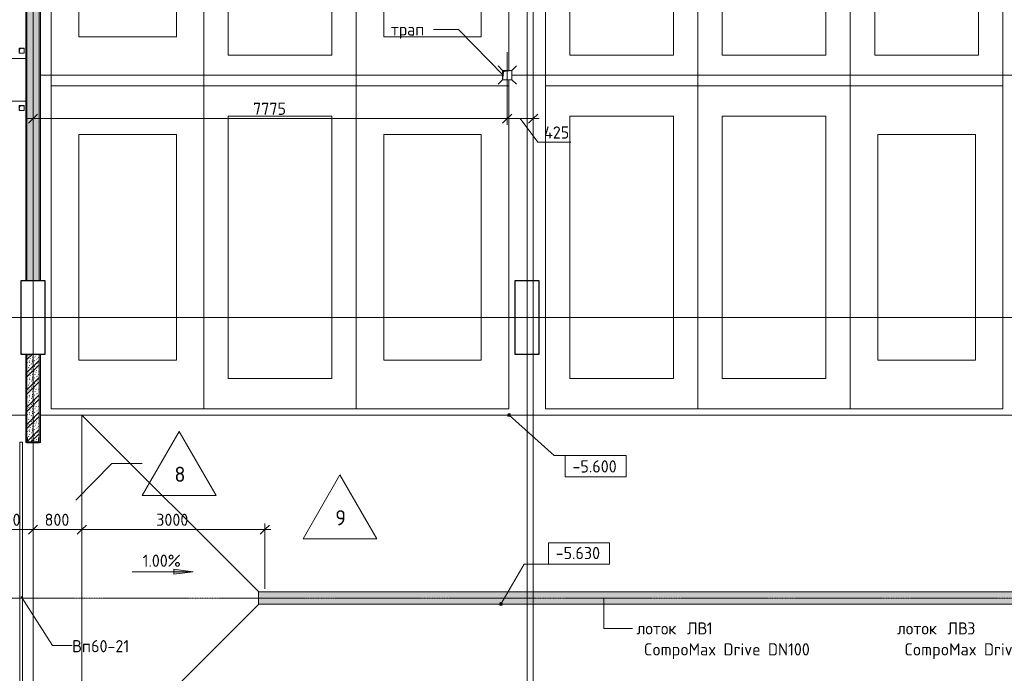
# Model space of a CAD drawing. Header units: millimetres. Extents: x 25420 to 100191, y -10965 to 131188.
# Tile 19 of 53: x 56681 to 72825, y 59965 to 70684. Entities that reach past the tile are written whole.
import ezdxf

# ---------------------------------------------------------------- set-up
doc = ezdxf.new("R2010")
doc.units = ezdxf.units.MM
for name, pattern in [('3_ Штрих_ 1 х 1 мм', [2, 1, -1]), ('4_ Штрихпунктир_ 10 х 2 мм', [14, 10, -2, 0, -2]), ('4_ Штрихпунктир_ 5 х 2 мм', [9, 5, -2, 0, -2])]:
    doc.linetypes.add(name, pattern=pattern)
for name, color, linetype, lineweight in [('A-ANNO-DIMS', 7, 'Continuous', 5), ('A-ANNO-DIMS-100', 7, 'Continuous', 5), ('A-DETL', 7, 'Continuous', 25), ('A-DETL-GENF', 7, 'Continuous', 13), ('A-DOOR', 7, 'Continuous', 13), ('A-DOOR-IDEN', 7, 'Continuous', 5), ('A-FLOR', 7, 'Continuous', 13), ('A-FLOR-IDEN', 7, 'Continuous', 5), ('A-WALL', 7, 'Continuous', 13), ('A-WALL-PATT', 7, 'Continuous', 13), ('C-PRKG', 7, 'Continuous', 13), ('G-ANNO-DIMS', 7, 'Continuous', 5), ('G-ANNO-TEXT', 7, 'Continuous', 5), ('I-WALL', 7, 'Continuous', 13), ('M-EQPM', 7, 'Continuous', 13), ('P-SANR-FIXT', 7, 'Continuous', 13), ('S-COLS', 7, 'Continuous', 25), ('S-GRID', 7, 'Continuous', 5)]:
    doc.layers.add(name, color=color, linetype=linetype, lineweight=lineweight)
doc.styles.add('GOST Common_2', font='GOST_Common.ttf', dxfattribs={"height": 250})
doc.styles.add('GOST Common_3', font='GOST_Common.ttf', dxfattribs={"height": 200})
doc.dimstyles.new('2_мм', dxfattribs={"dimscale": 304.8, "dimtxt": 201.142999, "dimasz": 0.492126, "dimexe": 0.328084, "dimexo": 0.492126, "dimgap": 0, "dimtad": 1, "dimdec": 0, "dimdsep": 46, "dimtxsty": 'GOST Common_3', "dimblk1": 'OBLIQUE', "dimblk2": 'OBLIQUE', "dimsah": 1, "dimcen": 0.09, "dimdle": 0.328084, "dimadec": 5, "dimazin": 2, "dimtfac": 1, "dimtdec": 4, "dimtix": 1, "dimtmove": 0, "dimatfit": 3, "dimfxl": 1, "dimtvp": 1, "dimtolj": 1, "dimtzin": 0, "dimarcsym": 2})
doc.dimstyles.new('2_мм_1', dxfattribs={"dimscale": 304.8, "dimtxt": 201.142999, "dimasz": 0.492126, "dimexe": 0.328084, "dimexo": 0.492126, "dimgap": 0, "dimtad": 1, "dimdec": 0, "dimdsep": 46, "dimtxsty": 'GOST Common_3', "dimblk1": 'OBLIQUE', "dimblk2": 'OBLIQUE', "dimsah": 1, "dimcen": 0.09, "dimdle": 0.328084, "dimadec": 5, "dimazin": 2, "dimtfac": 1, "dimtdec": 4, "dimtix": 1, "dimtmove": 1, "dimatfit": 3, "dimfxl": 1, "dimtvp": 1, "dimtolj": 1, "dimtzin": 0, "dimarcsym": 2})
pattern_1 = [(0, (0, 0), (203.2, 50.8), [3.353, -149.047, 3.353, -149.047, -812.8]), (0, (0, 0), (203.2, 50.8), [-304.8, 3.353, -301.447, 3.353, -149.047, -355.6]), (0, (0, 0), (203.2, 50.8), [-762, 3.353, -98.247, 3.353, -250.647]), (120, (76.2, 25.4), (-145.59409, 150.576362), [3.353, -149.047, 3.353, -149.047, -812.8]), (120, (76.2, 25.4), (-145.59409, 150.576362), [-304.8, 3.353, -301.447, 3.353, -149.047, -355.6]), (120, (76.2, 25.4), (-145.59409, 150.576362), [-762, 3.353, -98.247, 3.353, -250.647]), (240, (101.6, 127), (-57.60591, -201.376362), [3.353, -149.047, 3.353, -149.047, -812.8]), (240, (101.6, 127), (-57.60591, -201.376362), [-304.8, 3.353, -301.447, 3.353, -149.047, -355.6]), (240, (101.6, 127), (-57.60591, -201.376362), [-762, 3.353, -98.247, 3.353, -250.647])]
pattern_2 = [(135, (150.28, 188.64), (-282.8427, 3e-14), [5, -395]), (135, (174.9, 237.36), (-282.8427, 3e-14), [5, -395]), (135, (211.96, 236.53), (-282.8427, 3e-14), [5, -395]), (135, (114.96, 223.96), (-282.8427, 3e-14), [5, -395]), (135, (77.54, 223.96), (-282.8427, 3e-14), [5, -395]), (135, (57.44, 184.52), (-282.8427, 3e-14), [5, -395]), (135, (66.21, 142.9), (-282.8427, 3e-14), [5, -395]), (135, (107.33, 161), (-282.8427, 3e-14), [5, -395]), (135, (99.08, 130.94), (-282.8427, 3e-14), [5, -395]), (135, (22.6, 136.46), (-282.8427, 3e-14), [5, -395]), (135, (21.16, 168.08), (-282.8427, 3e-14), [5, -395]), (135, (46.13, 96.12), (-282.8427, 3e-14), [5, -395]), (135, (3.54, 74.6), (-282.8427, 3e-14), [5, -395]), (135, (40.3, 47.56), (-282.8427, 3e-14), [5, -395]), (135, (39.77, 18.47), (-282.8427, 3e-14), [5, -395]), (135, (76.94, 37.28), (-282.8427, 3e-14), [5, -395]), (135, (114.18, 62.4), (-282.8427, 3e-14), [5, -395]), (135, (139.87, 90.2), (-282.8427, 3e-14), [5, -395]), (135, (141.44, 15.82), (-282.8427, 3e-14), [5, -395]), (135, (188.69, 26.73), (-282.8427, 3e-14), [5, -395]), (135, (176.14, 51.36), (-282.8427, 3e-14), [5, -395]), (135, (177.03, 0), (-282.8427, 3e-14), [5, -395]), (135, (276.61, 8.22), (-282.8427, 3e-14), [5, -395]), (135, (271.19, 31.72), (-282.8427, 3e-14), [5, -395]), (135, (268.29, 119.65), (-282.8427, 3e-14), [5, -395]), (135, (237.92, 101.95), (-282.8427, 3e-14), [5, -395]), (135, (237.92, 158.27), (-282.8427, 3e-14), [5, -395]), (135, (260.4, 204.35), (-282.8427, 3e-14), [5, -395]), (135, (275.54, 235.4), (-282.8427, 3e-14), [5, -395]), (135, (117.62, 268.96), (-282.8427, 3e-14), [5, -395]), (135, (203.62, 273.83), (-282.8427, 3e-14), [5, -395]), (135, (47.24, 279.3), (-282.8427, 3e-14), [5, -395]), (135, (23.2, 266.16), (-282.8427, 3e-14), [5, -395]), (135, (42.78, 232.52), (-282.8427, 3e-14), [5, -395]), (135, (177.76, 90.57), (-282.8427, 3e-14), [5, -395]), (135, (181.12, 121.8), (-282.8427, 3e-14), [5, -395]), (135, (206.73, 172.06), (-282.8427, 3e-14), [5, -395]), (135, (143.14, 136.62), (-282.8427, 3e-14), [5, -395]), (135, (211.51, 131.86), (-282.8427, 3e-14), [5, -395]), (135, (81.47, 95.1), (-282.8427, 3e-14), [5, -395]), (135, (235.13, 60.46), (-282.8427, 3e-14), [5, -395]), (135, (242.24, 4.89), (-282.8427, 3e-14), [5, -395]), (45, (0, 106.07), (-282.8427, 0), []), (45, (106.07, 0), (-282.8427, 0), []), (45, (176.78, 0), (-282.8427, 0), []), (45, (0, 176.78), (-282.8427, 0), [])]

# ---------------------------------------------------------------- blocks, each defined once
blk = doc.blocks.new('Наметкина 10_РД_АР_П_Отделка_R21_rvt-1--01_Подвал_МП_часть Б')
at = {"layer": 'A-WALL-PATT', "lineweight": 5}
h = blk.add_hatch(dxfattribs=at)
h.set_pattern_fill('FP_6', color=256, style=0, pattern_type=2)
h.set_pattern_definition(pattern_1)
h.paths.add_polyline_path([(56800, 66400), (56800, 73400), (56780, 73400), (56780, 66400)])
h = blk.add_hatch(dxfattribs=at)
h.set_pattern_fill('FP_6', color=256, style=0, pattern_type=2)
h.set_pattern_definition(pattern_1)
h.paths.add_polyline_path([(57020, 66400), (57020, 73400), (57000, 73400), (57000, 66400)])
h = blk.add_hatch(dxfattribs=at)
h.set_pattern_fill('FP_6', color=256, style=0, pattern_type=2)
h.set_pattern_definition(pattern_1)
h.paths.add_polyline_path([(56780, 58200), (56800, 58200), (56799, 58500), (56780, 58500), (56780, 58295)])
h.paths.add_polyline_path([(56800, 63750), (56800, 65200), (56780, 65200), (56780, 63750)])
h = blk.add_hatch(dxfattribs=at)
h.set_pattern_fill('FP_6', color=256, style=0, pattern_type=2)
h.set_pattern_definition(pattern_1)
h.paths.add_polyline_path([(57000, 58200), (57020, 58200), (57020, 58500), (57000, 58500)])
h.paths.add_polyline_path([(57000, 63750), (57020, 63750), (57020, 65200), (57000, 65200), (57000, 63755)])
at = {"layer": 'A-WALL'}
for p, q in [((56780, 73400), (56780, 66400)), ((56800, 66400), (56800, 73400)), ((57000, 73400), (57000, 66400)), ((57020, 66400), (57020, 73400)), ((56780, 66400), (56800, 66400)), ((57000, 66400), (57020, 66400)), ((56800, 65200), (56780, 65200)), ((56780, 65200), (56780, 63750)), ((56800, 63826), (56800, 65200)), ((57000, 65200), (57000, 63826)), ((57020, 65200), (57000, 65200)), ((57020, 63750), (57020, 65200)), ((56780, 63750), (56800, 63750)), ((57000, 63750), (57020, 63750))]:
    blk.add_line(p, q, dxfattribs=at)
blk = doc.blocks.new('АР_Машиноместо - 4900x2400_М__5300х2500_-V4--01_Подвал_МП_часть Б')
at = {"layer": 'C-PRKG'}
for p, q in [((2500, 0), (0, 0)), ((0, 0), (0, -5300)), ((2500, 0), (2500, -5300)), ((450, -800), (450, -4500)), ((450, -800), (2050, -800)), ((2050, -800), (2050, -4500)), ((450, -4500), (2050, -4500)), ((2500, -5300), (0, -5300))]:
    blk.add_line(p, q, dxfattribs=at)
blk = doc.blocks.new('АР_Машиноместо - 5300x2500_С-V3--01_Подвал_МП_часть Б')
at = {"layer": 'C-PRKG'}
for p, q in [((2500, 5300), (0, 5300)), ((0, 0), (0, 5300)), ((2500, 0), (2500, 5300)), ((400, 4800), (2100, 4800)), ((400, 500), (400, 4800)), ((2100, 500), (2100, 4800)), ((400, 500), (2100, 500)), ((2500, 0), (0, 0))]:
    blk.add_line(p, q, dxfattribs=at)
blk = doc.blocks.new('АР_Машиноместо - 4900x2400_М__5300х2500_-V13--01_Подвал_МП_часть Б')
at = {"layer": 'C-PRKG'}
for p, q in [((2500, 5300), (0, 5300)), ((0, 5200), (0, 5300)), ((2500, 0), (2500, 5300)), ((0, 0), (0, 5050)), ((450, 4500), (2050, 4500)), ((450, 800), (450, 4500)), ((2050, 800), (2050, 4500)), ((450, 800), (2050, 800)), ((2500, 0), (0, 0))]:
    blk.add_line(p, q, dxfattribs=at)
blk = doc.blocks.new('АР_Машиноместо - 4900x2400_М__5300х2500_-3113489--01_Подвал_МП_часть Б')
at = {"layer": 'C-PRKG'}
for p, q in [((2500, 5300), (0, 5300)), ((0, 0), (0, 5300)), ((2500, 0), (2500, 5300)), ((450, 4500), (2050, 4500)), ((450, 800), (450, 4500)), ((2050, 800), (2050, 4500)), ((450, 800), (2050, 800)), ((2500, 0), (0, 0))]:
    blk.add_line(p, q, dxfattribs=at)
blk = doc.blocks.new('АР_Машиноместо - 5300x2500_С-V5--01_Подвал_МП_часть Б')
at = {"layer": 'C-PRKG'}
for p, q in [((2500, 0), (0, 0)), ((0, 0), (0, -5300)), ((2500, 0), (2500, -5300)), ((400, -500), (400, -4800)), ((400, -500), (2100, -500)), ((2100, -500), (2100, -4800)), ((400, -4800), (2100, -4800)), ((2500, -5300), (0, -5300))]:
    blk.add_line(p, q, dxfattribs=at)
blk = doc.blocks.new('АР_Лоток - 200х100h_ЛВ1-7517506--01_Подвал_МП_часть Б')
at = {"layer": 'M-EQPM', "true_color": 0xdddddd}
blk.add_hatch(color=254, dxfattribs=at).paths.add_polyline_path([(13608, -100), (14100, -100), (14100, 100), (0, 100), (0, -100), (6036, -100)])
at = {"layer": 'M-EQPM'}
blk.add_line((14100, -100), (14100, 100), dxfattribs=at)
blk = doc.blocks.new('АР_Канал вертикальный прямоугольный - ПК-3224519--01_Подвал_МП_часть Б')
at = {"layer": 'A-DETL-GENF', "linetype": '3_ Штрих_ 1 х 1 мм'}
for p, q in [((-350, 150), (-350, -150)), ((350, -150), (350, 150)), ((-350, -150), (350, -150))]:
    blk.add_line(p, q, dxfattribs=at)
at = {"layer": 'M-EQPM'}
for p, q in [((-350, -150), (-350, 150)), ((350, 150), (350, -150)), ((350, -150), (-350, -150))]:
    blk.add_line(p, q, dxfattribs=at)
blk = doc.blocks.new('АР_Канал вертикальный прямоугольный - ВК-V26--01_Подвал_МП_часть Б')
at = {"layer": 'A-DETL-GENF'}
blk.add_hatch(color=256, dxfattribs=at).paths.add_polyline_path([(-75, -75), (-60, 60), (75, 75), (-75, 75)])
at = {"layer": 'A-DETL-GENF', "linetype": '3_ Штрих_ 1 х 1 мм'}
for p, q in [((75, 75), (-75, 75)), ((-75, 75), (-75, -75)), ((75, 75), (-75, 75)), ((-75, 75), (-75, -75)), ((-75, -75), (-60, 60)), ((-75, -75), (-60, 60)), ((-60, 60), (75, 75)), ((-60, 60), (75, 75)), ((75, -75), (75, 75)), ((-75, -75), (75, -75))]:
    blk.add_line(p, q, dxfattribs=at)
at = {"layer": 'M-EQPM'}
for p, q in [((-75, -75), (-75, 75)), ((-75, 75), (75, 75)), ((75, 75), (75, -75)), ((75, -75), (-75, -75))]:
    blk.add_line(p, q, dxfattribs=at)
blk = doc.blocks.new('АР_Канал вертикальный прямоугольный - АПТ-5386077--01_Подвал_МП_часть Б')
at = {"layer": 'A-DETL-GENF'}
blk.add_hatch(color=256, dxfattribs=at).paths.add_polyline_path([(-40, -40), (-32, 32), (40, 40), (-40, 40)])
at = {"layer": 'A-DETL-GENF', "linetype": '3_ Штрих_ 1 х 1 мм'}
for p, q in [((40, 40), (-40, 40)), ((-40, 40), (-40, -40)), ((40, 40), (-40, 40)), ((-40, 40), (-40, -40)), ((-40, -40), (-32, 32)), ((-40, -40), (-32, 32)), ((-32, 32), (40, 40)), ((-32, 32), (40, 40)), ((40, -40), (40, 40)), ((-40, -40), (40, -40))]:
    blk.add_line(p, q, dxfattribs=at)
at = {"layer": 'M-EQPM'}
for p, q in [((-40, -40), (-40, 40)), ((-40, 40), (40, 40)), ((40, 40), (40, -40)), ((40, -40), (-40, -40))]:
    blk.add_line(p, q, dxfattribs=at)
blk = doc.blocks.new('АР_Фахверк_ _Швеллер полки параллельные_ - 20П-6908877--01_Подвал_МП_часть Б')
at = {"layer": 'S-COLS'}
blk.add_hatch(color=256, dxfattribs=at).paths.add_polyline_path([(-23, 100), (-23, -100), (53, -100), (53, -97), (51, -93), (48, -91), (-8, -91), (-15, -88), (-18, -82), (-18, 81), (-15, 88), (-8, 91), (48, 91), (51, 93), (53, 96), (53, 100)])
for p, q in [((53, 100), (-23, 100)), ((-23, 100), (-23, -100)), ((-18, -82), (-18, 81)), ((-8, 91), (48, 91)), ((53, 96), (53, 100)), ((-23, -100), (53, -100)), ((48, -91), (-8, -91)), ((53, -100), (53, -97))]:
    blk.add_line(p, q, dxfattribs=at)
for centre, radius, start, end in [((-8, 81), 9.5, 90, 180), ((48, 96), 5.5, 270, 360), ((-8, -82), 9.5, 180, 270), ((48, -97), 5.5, 360, 90)]:
    blk.add_arc(centre, radius, start, end, dxfattribs=at)
blk = doc.blocks.new('АР_Трап - 100-100-2797955--01_Подвал_МП_часть Б')
at = {"layer": 'P-SANR-FIXT'}
for p, q in [((-75, 75), (-150, 150)), ((-100, 0), (-75, 0)), ((0, 75), (0, 100)), ((75, 75), (150, 150)), ((75, 0), (100, 0)), ((-75, -75), (-150, -150)), ((0, -100), (0, -75)), ((75, -75), (150, -150))]:
    blk.add_line(p, q, dxfattribs=at)
blk = doc.blocks.new('АР-Ворота сборка - Ворота секционные_5200х2600 _h_-7307873--01_Подвал_МП_часть Б')
at = {"layer": 'A-DETL-GENF'}
for p, q in [((-2275, 218), (-2503, 218)), ((-2503, 218), (-2503, 173)), ((-2503, 173), (-2275, 173)), ((-2275, 173), (-2275, 218)), ((-1675, 218), (-1675, 173)), ((2753, 218), (-1675, 218)), ((-1675, 173), (2753, 173)), ((2753, 173), (2753, 218))]:
    blk.add_line(p, q, dxfattribs=at)
blk = doc.blocks.new('Высотные отметки - Frame_2-749557--01_Подвал_МП_часть Б')
at = {"layer": 'G-ANNO-DIMS'}
for p, q in [((-5, 3.5), (-5, 0)), ((5, 3.5), (-5, 3.5)), ((5, 0), (5, 3.5)), ((-5, 0), (5, 0))]:
    blk.add_line(p, q, dxfattribs=at)
blk = doc.blocks.new('Марка полов - Марка полов-4106608--01_Подвал_МП_часть Б')
at = {"layer": 'A-FLOR-IDEN'}
for p, q in [((0, 7), (-6.06, -3.5)), ((6.06, -3.5), (0, 7)), ((-6.06, -3.5), (6.06, -3.5))]:
    blk.add_line(p, q, dxfattribs=at)
blk = doc.blocks.new('DIMBLOCK132--01_Подвал_МП_часть Б')
at = {"layer": 'A-ANNO-DIMS-100', "transparency": 16777216}
for p, q in [((64675, 70151), (64675, 68961)), ((64675, 69061), (64675, 70151)), ((56900, 69017), (56900, 69161)), ((56800, 69061), (64675, 69061)), ((56900, 69061), (56900, 69017))]:
    blk.add_line(p, q, dxfattribs=at)
at = {"layer": 'A-ANNO-DIMS-100', "lineweight": 25, "transparency": 16777216}
for p, q in [((56900, 69061), (56975, 69136)), ((64675, 69061), (64750, 69136)), ((56900, 69061), (56825, 68986)), ((64675, 69061), (64600, 68986))]:
    blk.add_line(p, q, dxfattribs=at)
at = {"layer": 'A-ANNO-DIMS-100', "color": 0, "transparency": 16777216, "insert": (60508, 69323), "char_height": 200, "width": 670.93, "attachment_point": 1, "line_spacing_factor": 1.022761, "style": 'GOST Common_3'}
blk.add_mtext('7775', dxfattribs=at)
blk = doc.blocks.new('_Oblique')
at = {"color": 0, "linetype": 'ByBlock', "lineweight": -2}
blk.add_line((-0.5, -0.5), (0.5, 0.5), dxfattribs=at)
blk = doc.blocks.new('DIMBLOCK133--01_Подвал_МП_часть Б')
at = {"layer": 'A-ANNO-DIMS-100', "transparency": 16777216}
for p, q in [((64675, 70151), (64675, 68961)), ((64675, 69061), (64675, 70151)), ((65100, 69017), (65100, 69161)), ((64675, 69061), (65200, 69061)), ((65179, 68673), (64888, 69061)), ((65100, 69061), (65100, 69017)), ((65718, 68673), (65179, 68673))]:
    blk.add_line(p, q, dxfattribs=at)
at = {"layer": 'A-ANNO-DIMS-100', "lineweight": 25, "transparency": 16777216}
for p, q in [((64675, 69061), (64750, 69136)), ((65100, 69061), (65175, 69136)), ((64675, 69061), (64600, 68986)), ((65100, 69061), (65025, 68986))]:
    blk.add_line(p, q, dxfattribs=at)
at = {"layer": 'A-ANNO-DIMS-100', "color": 0, "transparency": 16777216, "insert": (65279, 68934), "char_height": 200, "width": 527.74, "attachment_point": 1, "line_spacing_factor": 1.022761, "style": 'GOST Common_3'}
blk.add_mtext('425', dxfattribs=at)
blk = doc.blocks.new('DIMBLOCK194--01_Подвал_МП_часть Б')
at = {"layer": 'A-ANNO-DIMS-100', "lineweight": 25, "transparency": 16777216}
for p, q in [((56100, 62321), (56025, 62246)), ((56100, 62321), (56175, 62396)), ((56900, 62321), (56825, 62246)), ((56900, 62321), (56975, 62396))]:
    blk.add_line(p, q, dxfattribs=at)
at = {"layer": 'A-ANNO-DIMS-100', "transparency": 16777216}
for p, q in [((56100, 62277), (56100, 62421)), ((56100, 62321), (56900, 62321)), ((56100, 62321), (56100, 62277)), ((56900, 62277), (56900, 62421)), ((56900, 62321), (56900, 62277))]:
    blk.add_line(p, q, dxfattribs=at)
at = {"layer": 'A-ANNO-DIMS-100', "color": 0, "transparency": 16777216, "insert": (56290, 62583), "char_height": 200, "width": 503.2, "attachment_point": 1, "line_spacing_factor": 1.022761, "style": 'GOST Common_3'}
blk.add_mtext('800', dxfattribs=at)
blk = doc.blocks.new('DIMBLOCK195--01_Подвал_МП_часть Б')
at = {"layer": 'A-ANNO-DIMS-100', "lineweight": 25, "transparency": 16777216}
for p, q in [((56900, 62321), (56825, 62246)), ((56900, 62321), (56975, 62396)), ((57700, 62321), (57625, 62246)), ((57700, 62321), (57775, 62396))]:
    blk.add_line(p, q, dxfattribs=at)
at = {"layer": 'A-ANNO-DIMS-100', "transparency": 16777216}
for p, q in [((56900, 62277), (56900, 62421)), ((56900, 62321), (57700, 62321)), ((56900, 62321), (56900, 62277)), ((57700, 62277), (57700, 62421)), ((57700, 62321), (57700, 62277))]:
    blk.add_line(p, q, dxfattribs=at)
at = {"layer": 'A-ANNO-DIMS-100', "color": 0, "transparency": 16777216, "insert": (57090, 62583), "char_height": 200, "width": 503.2, "attachment_point": 1, "line_spacing_factor": 1.022761, "style": 'GOST Common_3'}
blk.add_mtext('800', dxfattribs=at)
blk = doc.blocks.new('DIMBLOCK196--01_Подвал_МП_часть Б')
at = {"layer": 'A-ANNO-DIMS-100', "lineweight": 25, "transparency": 16777216}
for p, q in [((57700, 62321), (57625, 62246)), ((57700, 62321), (57775, 62396)), ((60700, 62321), (60625, 62246)), ((60700, 62321), (60775, 62396))]:
    blk.add_line(p, q, dxfattribs=at)
at = {"layer": 'A-ANNO-DIMS-100', "transparency": 16777216}
for p, q in [((57700, 62277), (57700, 62421)), ((57700, 62321), (60800, 62321)), ((57700, 62321), (57700, 62277)), ((60700, 61350), (60700, 62421)), ((60700, 62321), (60700, 61350))]:
    blk.add_line(p, q, dxfattribs=at)
at = {"layer": 'A-ANNO-DIMS-100', "color": 0, "transparency": 16777216, "insert": (58920, 62583), "char_height": 200, "width": 670.93, "attachment_point": 1, "line_spacing_factor": 1.022761, "style": 'GOST Common_3'}
blk.add_mtext('3000', dxfattribs=at)

msp = doc.modelspace()

# ---------------------------------------------------------------- hatches: boundary and pattern name
at = {"layer": 'A-WALL-PATT', "lineweight": 5}
h = msp.add_hatch(dxfattribs=at)
h.set_pattern_fill('FP_2', color=256, style=0, pattern_type=2)
h.set_pattern_definition(pattern_2)
h.paths.add_polyline_path([(57000, 66400), (57000, 73400), (56800, 73400), (56800, 66400)])
h = msp.add_hatch(dxfattribs=at)
h.set_pattern_fill('FP_2', color=256, style=0, pattern_type=2)
h.set_pattern_definition(pattern_2)
h.paths.add_polyline_path([(56981.5, 63755.2), (56988.217514, 63757.982486), (56991, 63764.7), (56991, 63820.5), (56992.610913, 63824.389087), (56996.5, 63826), (57000, 63826), (57000, 65200), (56800, 65200), (56800, 63826), (56803.5, 63826), (56807.389087, 63824.389087), (56809, 63820.5), (56809, 63764.7), (56811.782486, 63757.982486), (56818.5, 63755.2)])
at = {"layer": 'G-ANNO-DIMS'}
h = msp.add_hatch(color=256, dxfattribs=at)
edge = h.paths.add_edge_path()
edge.add_arc((64705.440333, 64200), 25, 0, 360)
msp.add_hatch(color=256, dxfattribs=at).paths.add_polyline_path([(59527.213394, 61630.150386), (59209.713394, 61671.950054), (59209.713394, 61588.350718)])
h = msp.add_hatch(color=256, dxfattribs=at)
edge = h.paths.add_edge_path()
edge.add_arc((64572.644369, 61100), 25, 0, 360)

# ---------------------------------------------------------------- linework, layer by layer
at = {"layer": 'A-DETL', "linetype": '4_ Штрихпунктир_ 5 х 2 мм', "lineweight": 5}
msp.add_line((76600, 61200), (34200, 61200), dxfattribs=at)
at = {"layer": 'A-DOOR-IDEN'}
for p, q in [((56704.106046, 61222.946977), (57220.742008, 60422.681402)), ((57220.742008, 60422.681402), (57541.484016, 60422.681402))]:
    msp.add_line(p, q, dxfattribs=at)
at = {"layer": 'A-FLOR'}
for p, q in [((64600, 69775), (57020, 69775)), ((80800, 69775), (64750, 69775)), ((56780, 64200), (31650, 64200)), ((56780, 64200), (56099.967009, 64200)), ((57020, 64200), (78580, 64200)), ((78580, 64200), (57020, 64200)), ((57699.967009, 58200), (57699.967009, 64200)), ((60599.955424, 61300.011585), (57699.967009, 64200)), ((60598.399317, 61100.011585), (60598.399317, 61300.011585)), ((60598.399317, 61300.011585), (75700, 61300.011585)), ((57699.967009, 58200), (60599.978594, 61100.011585)), ((75699.956524, 61100.011585), (60598.399317, 61100.011585))]:
    msp.add_line(p, q, dxfattribs=at)
at = {"layer": 'A-FLOR-IDEN'}
for p, q in [((57604.266154, 62802.123923), (58194.811539, 63407.657552)), ((58194.811539, 63407.657552), (58689.65607, 63407.657552))]:
    msp.add_line(p, q, dxfattribs=at)
at = {"layer": 'G-ANNO-DIMS'}
for p, q in [((64705.440333, 64200), (65445.775342, 63537.29694)), ((65445.775342, 63537.29694), (66127.145616, 63537.29694)), ((59527.213394, 61630.150386), (59209.713394, 61671.950054)), ((59209.713394, 61671.950054), (59209.713394, 61588.350718)), ((64572.644369, 61100), (64951.260866, 61755.78301)), ((64951.260866, 61755.78301), (65850.879588, 61755.78301)), ((58527.213394, 61630.150386), (59527.213394, 61630.150386)), ((59209.713394, 61588.350718), (59527.213394, 61630.150386))]:
    msp.add_line(p, q, dxfattribs=at)
for centre in [(64705.440333, 64200), (64572.644369, 61100)]:
    msp.add_circle(centre, 25, dxfattribs=at)
at = {"layer": 'G-ANNO-TEXT'}
for p, q in [((63472.670565, 70524.024361), (63465.670565, 70524.024361)), ((63876.828071, 70524.024361), (63472.670565, 70524.024361)), ((64613.60937, 69766.388023), (63876.828071, 70524.024361)), ((66256.488852, 61187.615878), (66256.488852, 60701.654405)), ((66256.488852, 60701.654405), (66729.635211, 60701.654405))]:
    msp.add_line(p, q, dxfattribs=at)
at = {"layer": 'I-WALL'}
for p, q in [((56800, 73400), (56800, 66400)), ((57000, 66400), (57000, 73400)), ((56800, 66400), (57000, 66400)), ((56800, 65200), (56800, 63826)), ((57000, 65200), (56800, 65200)), ((57000, 63826), (57000, 65200))]:
    msp.add_line(p, q, dxfattribs=at)
at = {"layer": 'S-COLS'}
for p, q in [((57100, 66400), (56700, 66400)), ((56700, 66400), (56700, 65200)), ((57100, 65200), (57100, 66400)), ((65200, 66400), (64800, 66400)), ((64800, 66400), (64800, 65200)), ((65200, 65200), (65200, 66400)), ((56700, 65200), (57100, 65200)), ((64800, 65200), (65200, 65200))]:
    msp.add_line(p, q, dxfattribs=at)
at = {"layer": 'S-GRID', "linetype": '4_ Штрихпунктир_ 10 х 2 мм'}
for p, q in [((65100, 50350), (65100, 130388.42805)), ((56900, 50350), (56900, 80104.964717)), ((65000, 50560.12304), (65000, 80104.964717)), ((90016.401776, 65800), (28300, 65800))]:
    msp.add_line(p, q, dxfattribs=at)

# ---------------------------------------------------------------- block references
at = {"lineweight": 5}
msp.add_blockref('Наметкина 10_РД_АР_П_Отделка_R21_rvt-1--01_Подвал_МП_часть Б', (0, 0), dxfattribs=at)
at = {"layer": 'A-DOOR', "rotation": 89.9999999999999}
msp.add_blockref('АР-Ворота сборка - Ворота секционные_5200х2600 _h_-7307873--01_Подвал_МП_часть Б', (56900, 61000), dxfattribs=at)
at = {"layer": 'A-FLOR-IDEN', "xscale": 99.99999999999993, "yscale": 99.99999999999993, "zscale": 99.99999999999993}
for p in [(59295.873853, 63232.657552), (61933.001573, 62518.427151)]:
    msp.add_blockref('Марка полов - Марка полов-4106608--01_Подвал_МП_часть Б', p, dxfattribs=at)
at = {"layer": 'C-PRKG'}
for name, p in [('АР_Машиноместо - 4900x2400_М__5300х2500_-V4--01_Подвал_МП_часть Б', (57200, 74900)), ('АР_Машиноместо - 5300x2500_С-V5--01_Подвал_МП_часть Б', (65300, 74900)), ('АР_Машиноместо - 5300x2500_С-V5--01_Подвал_МП_часть Б', (67800, 74900)), ('АР_Машиноместо - 4900x2400_М__5300х2500_-3113489--01_Подвал_МП_часть Б', (57200, 64300)), ('АР_Машиноместо - 5300x2500_С-V3--01_Подвал_МП_часть Б', (65300, 64300)), ('АР_Машиноместо - 5300x2500_С-V3--01_Подвал_МП_часть Б', (67800, 64300))]:
    msp.add_blockref(name, p, dxfattribs=at)
at = {"layer": 'C-PRKG', "rotation": 180}
for name, p in [('АР_Машиноместо - 5300x2500_С-V3--01_Подвал_МП_часть Б', (62200, 74900)), ('АР_Машиноместо - 4900x2400_М__5300х2500_-V13--01_Подвал_МП_часть Б', (64700, 74900)), ('АР_Машиноместо - 5300x2500_С-V3--01_Подвал_МП_часть Б', (72800, 74900)), ('АР_Машиноместо - 5300x2500_С-V5--01_Подвал_МП_часть Б', (62200, 64300)), ('АР_Машиноместо - 4900x2400_М__5300х2500_-V4--01_Подвал_МП_часть Б', (64700, 64300)), ('АР_Машиноместо - 4900x2400_М__5300х2500_-V4--01_Подвал_МП_часть Б', (72800, 64300))]:
    msp.add_blockref(name, p, dxfattribs=at)
at = {"layer": 'G-ANNO-DIMS', "xscale": 99.99999999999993, "yscale": 99.99999999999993, "zscale": 99.99999999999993, "rotation": 180}
msp.add_blockref('Высотные отметки - Frame_2-749557--01_Подвал_МП_часть Б', (66127.145616, 63537.29694), dxfattribs=at)
at = {"layer": 'G-ANNO-DIMS', "extrusion": (0, 0, -1), "xscale": 99.99999999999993, "yscale": 99.99999999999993, "zscale": 99.99999999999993}
msp.add_blockref('Высотные отметки - Frame_2-749557--01_Подвал_МП_часть Б', (-65850.879588, 61755.78301), dxfattribs=at)
at = {"layer": 'M-EQPM'}
for name, p in [('АР_Канал вертикальный прямоугольный - АПТ-5386077--01_Подвал_МП_часть Б', (56715, 70175)), ('АР_Канал вертикальный прямоугольный - ВК-V26--01_Подвал_МП_часть Б', (64675, 69775)), ('АР_Канал вертикальный прямоугольный - АПТ-5386077--01_Подвал_МП_часть Б', (56715, 69235)), ('АР_Лоток - 200х100h_ЛВ1-7517506--01_Подвал_МП_часть Б', (60598.399317, 61200))]:
    msp.add_blockref(name, p, dxfattribs=at)
at = {"layer": 'M-EQPM', "rotation": 270}
msp.add_blockref('АР_Канал вертикальный прямоугольный - ПК-3224519--01_Подвал_МП_часть Б', (56630, 69695), dxfattribs=at)
at = {"layer": 'P-SANR-FIXT'}
msp.add_blockref('АР_Трап - 100-100-2797955--01_Подвал_МП_часть Б', (64675, 69775), dxfattribs=at)
at = {"layer": 'S-COLS', "rotation": 90.00000000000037}
msp.add_blockref('АР_Фахверк_ _Швеллер полки параллельные_ - 20П-6908877--01_Подвал_МП_часть Б', (56900, 63773), dxfattribs=at)

# ---------------------------------------------------------------- texts
at = {"layer": 'A-DOOR-IDEN', "char_height": 200, "attachment_point": 1, "style": 'GOST Common_3'}
for s, insert, width in [('Вп', (57541.484016, 60510.254319), 376.793125), ('60-21', (57852.369433, 60510.254319), 825.738125)]:
    msp.add_mtext(s, dxfattribs=dict(at, insert=insert, width=width))
at = {"layer": 'A-FLOR-IDEN', "char_height": 250, "width": 216.455625, "attachment_point": 1, "style": 'GOST Common_2'}
for s, insert in [('\\fGOST Common|b0|i0|c204|p34|;8', (59218.997569, 63354.719224)), ('\\fGOST Common|b0|i0|c204|p34|;9', (61856.12529, 62640.488823))]:
    msp.add_mtext(s, dxfattribs=dict(at, insert=insert))
at = {"layer": 'G-ANNO-DIMS', "char_height": 200, "attachment_point": 1, "line_spacing_factor": 1.022761, "style": 'GOST Common_3'}
for s, insert, width in [('-5.600', (65744.989089, 63457.742263), 917.17566319), ('-5.630', (65468.723062, 62037.148671), 917.17566319), ('1.00%', (58696.346296, 61911.516047), 794.08103471)]:
    msp.add_mtext(s, dxfattribs=dict(at, insert=insert, width=width))
at = {"layer": 'G-ANNO-TEXT', "char_height": 200, "attachment_point": 1, "style": 'GOST Common_3'}
for s, insert, width in [('трап', (62765.670565, 70624.024361), 769.62), ('лоток', (66794.635211, 60801.654405), 913.92375), ('\\fGOST Common|b0|i0|c204|p34|; ', (67548.697711, 60801.654405), 88.185625), ('ЛВ', (67621.458128, 60801.654405), 392.826875), ('\\fGOST Common|b0|i0|c204|p34|;1', (67945.572711, 60801.654405), 120.253125), ('лоток', (71065.260691, 60801.654405), 913.92375), ('\\fGOST Common|b0|i0|c204|p34|; ', (71819.323191, 60801.654405), 88.185625), ('ЛВ', (71892.083608, 60801.654405), 392.826875), ('\\fGOST Common|b0|i0|c204|p34|;3', (72216.198191, 60801.654405), 168.354375), (' CompoMax Drive DN100', (66794.635211, 60457.696072), 3399.155), (' CompoMax Drive DN100', (71065.260691, 60457.696072), 3399.155)]:
    msp.add_mtext(s, dxfattribs=dict(at, insert=insert, width=width))

# ---------------------------------------------------------------- dimensions: what is measured, and where the dimension line sits
at = {"layer": 'A-ANNO-DIMS'}
for base, p1, p2, override, picture, middle in [((64675, 69061.256078), (56900, 69167.322095), (64675, 70301.354293), {"dimpost": '<>', "dimfxl": 7857.267593}, 'DIMBLOCK132--01_Подвал_МП_часть Б', (60787.5, 69161.256078)), ((56900, 62321.236618), (56099.967009, 62427.302635), (56900, 62427.302635), {"dimpost": '<>', "dimfxl": 800.032991}, 'DIMBLOCK194--01_Подвал_МП_часть Б', (56499.983504, 62421.236618)), ((57699.967009, 62321.236618), (56900, 62427.302635), (57699.967009, 62427.302635), {"dimpost": '<>', "dimfxl": 799.967009}, 'DIMBLOCK195--01_Подвал_МП_часть Б', (57299.983504, 62421.236618)), ((60699.967009, 62321.236618), (57699.967009, 62427.302635), (60699.967009, 61200), {"dimpost": '<>', "dimfxl": 3241.337958}, 'DIMBLOCK196--01_Подвал_МП_часть Б', (59199.967009, 62421.236618))]:
    dim = msp.add_linear_dim(base=base, p1=p1, p2=p2, dimstyle='2_мм', override=override, dxfattribs=at)
    dim.commit()
    dim.dimension.update_dxf_attribs({"geometry": picture, "text_midpoint": middle})
dim = msp.add_linear_dim(base=(65100, 69061.256078), p1=(64675, 70301.354293), p2=(65100, 69167.322095), dimstyle='2_мм_1', override={"dimpost": '<>', "dimfxl": 1211.054923}, dxfattribs=at)
dim.commit()
dim.dimension.update_dxf_attribs({"geometry": 'DIMBLOCK133--01_Подвал_МП_часть Б', "text_midpoint": (65542.523692, 68800.938651), "dimtype": 160})

doc.saveas('drawing.dxf')
